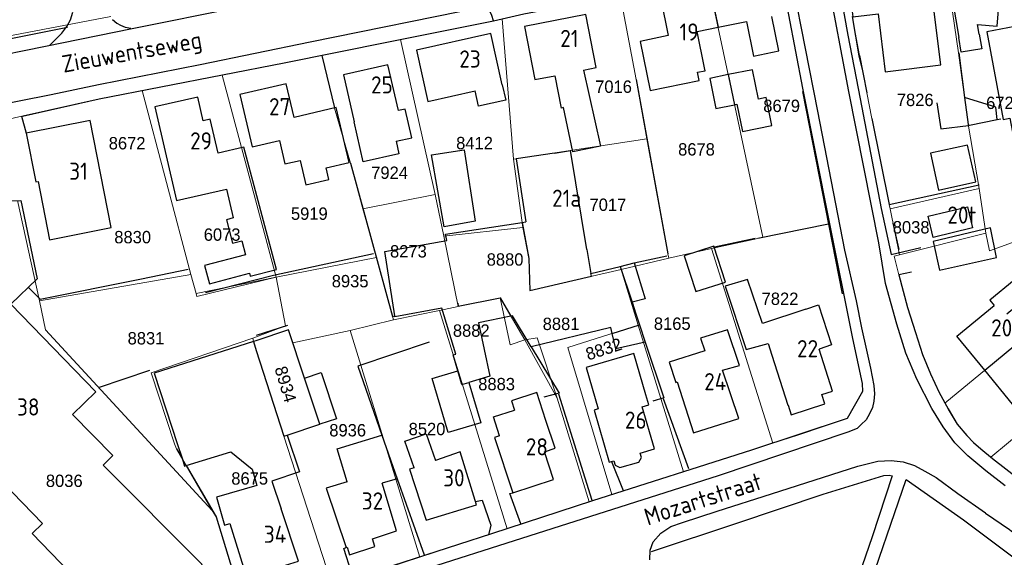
# Model space of a CAD drawing. Header units: metres. Extents: x 233874 to 239264, y 443832 to 448222.
# Tile 50 of 198: x 235297 to 235441, y 445231 to 445309. Entities that reach past the tile are written whole.
import ezdxf
from ezdxf.enums import TextEntityAlignment as Align

# ---------------------------------------------------------------- set-up
doc = ezdxf.new("R2010")
doc.units = ezdxf.units.M
doc.header["$MEASUREMENT"] = 0
for name, color, linetype in [('BIJGEBOUW', 4, 'Continuous'), ('DAKRAND', 4, 'Continuous'), ('DAKRAND-BYG', 4, 'Continuous'), ('Goud-kadastrale grenzen', 13, 'Continuous'), ('HEG', 253, 'Continuous'), ('HEK', 253, 'Continuous'), ('HOOFDGEBOUW', 4, 'Continuous'), ('HUISNUMMER', 253, 'Continuous'), ('KANTVERH', 253, 'Continuous'), ('MUUR', 253, 'Continuous'), ('RASTER', 253, 'Continuous'), ('STRAATNAAM', 253, 'Continuous'), ('TUSSENMUUR', 253, 'Continuous')]:
    doc.layers.add(name, color=color, linetype=linetype)
doc.layers.add('G01 kadestrale perceelsgrens', color=73, linetype='Continuous', lineweight=0)
doc.layers.add('Z01 perceelnummer', color=73, linetype='Continuous', lineweight=13)
doc.styles.get("Standard").update_dxf_attribs({"font": 'iso.shx'})
doc.styles.add('Styledgn001', font='dgn001.shx')

# ---------------------------------------------------------------- blocks, each defined once
blk = doc.blocks.new('A$C1532452F')
at = {"layer": 'G01 kadestrale perceelsgrens'}
for p, q in [((235431.608, 445321.051), (235434.038, 445304.648)), ((235397.47, 445315.679), (235405.509, 445277.775)), ((235384.76, 445313.032), (235387.07, 445300.791)), ((235367.565, 445309.628), (235369.205, 445289.145)), ((235352.739, 445306.599), (235357.811, 445284)), ((235434.038, 445304.648), (235435.437, 445294.246)), ((235315.155, 445299.154), (235326.76, 445301.415)), ((235326.76, 445301.415), (235334.647, 445271.983)), ((235315.155, 445299.154), (235322.234, 445272.341)), ((235420.651, 445298.85), (235421.405, 445295.071)), ((235343.156, 445296.612), (235345.476, 445288.591)), ((235294.476, 445294.697), (235297.781, 445295.46)), ((235421.405, 445295.071), (235423.903, 445282.542)), ((235435.437, 445294.246), (235437.017, 445284.89)), ((235369.205, 445289.145), (235388.646, 445292.145)), ((235388.646, 445292.145), (235391.704, 445275.391)), ((235345.476, 445288.591), (235347.292, 445281.942)), ((235369.205, 445289.145), (235370.584, 445279.221)), ((235424.043, 445281.917), (235437.017, 445284.89)), ((235437.017, 445284.89), (235437.988, 445278.388)), ((235296.976, 445283.117), (235300.2, 445268.537)), ((235347.292, 445281.942), (235357.811, 445284)), ((235357.811, 445284), (235359.075, 445277.927)), ((235347.292, 445281.942), (235349.255, 445274.84)), ((235423.903, 445282.542), (235424.043, 445281.917)), ((235424.043, 445281.917), (235425.433, 445275.23)), ((235359.075, 445277.927), (235370.584, 445279.221)), ((235415.09, 445279.739), (235415.244, 445279.77)), ((235359.075, 445277.927), (235361.13, 445267.716)), ((235398.049, 445276.164), (235404.775, 445277.624)), ((235404.775, 445277.624), (235405.509, 445277.775)), ((235425.433, 445275.23), (235437.988, 445278.388)), ((235391.837, 445274.742), (235398.049, 445276.164)), ((235398.049, 445276.164), (235406.975, 445247.769)), ((235432.018, 445253.627), (235459.647, 445276.356)), ((235334.647, 445271.983), (235349.255, 445274.84)), ((235349.255, 445274.84), (235351.606, 445266.272)), ((235384.867, 445273.105), (235391.837, 445274.742)), ((235391.704, 445275.391), (235391.837, 445274.742)), ((235384.867, 445273.105), (235387.365, 445264.957)), ((235300.2, 445268.537), (235322.234, 445272.341)), ((235322.234, 445272.341), (235322.988, 445269.595)), ((235322.988, 445269.595), (235334.647, 445271.983)), ((235361.13, 445267.716), (235367.251, 445268.971)), ((235367.251, 445268.971), (235370.861, 445262.825)), ((235351.747, 445265.734), (235358.421, 445267.128)), ((235358.421, 445267.128), (235361.13, 445267.716)), ((235358.421, 445267.128), (235368.284, 445235.296)), ((235345.448, 445264.192), (235351.747, 445265.734)), ((235351.606, 445266.272), (235351.747, 445265.734)), ((235337.057, 445262.408), (235345.448, 445264.192)), ((235345.448, 445264.192), (235355.556, 445231.162)), ((235387.365, 445264.957), (235393.946, 445243.597)), ((235438.725, 445245.73), (235461.737, 445265.063)), ((235331.236, 445263.064), (235331.368, 445262.583)), ((235370.861, 445262.825), (235375.548, 445254.337)), ((235375.548, 445254.337), (235380.249, 445239.239)), ((235335.76, 445248.784), (235342.799, 445227.044)), ((235320.155, 445246.939), (235325.33, 445237.972)), ((235383.526, 445240.286), (235393.946, 445243.597)), ((235368.284, 445235.296), (235380.249, 445239.239))]:
    blk.add_line(p, q, dxfattribs=at)
at = {"layer": 'G01 kadestrale perceelsgrens', "flags": 128}
for points in [[(235251.213, 445314.399), (235269.441, 445309.821), (235278.124, 445307.765), (235286.669, 445306.869), (235290.251, 445306.743), (235294.002, 445306.809), (235310.592, 445309.951)], [(235408.246, 445315.587), (235411.295, 445299.527), (235415.153, 445280.229), (235415.244, 445279.77)], [(235418.529, 445309.965), (235419.614, 445304.262), (235419.515, 445304.213), (235420.076, 445301.851), (235420.651, 445298.85)], [(235352.739, 445306.599), (235366.282, 445309.333), (235367.565, 445309.628)], [(235341.314, 445304.29), (235351.02, 445306.252), (235352.739, 445306.599)], [(235326.76, 445301.415), (235335.813, 445303.178), (235341.314, 445304.29)], [(235341.314, 445304.29), (235341.315, 445304.278), (235343.148, 445296.645), (235343.156, 445296.612)], [(235387.07, 445300.791), (235387.067, 445300.79), (235388.646, 445292.145)], [(235297.781, 445295.46), (235308.89, 445297.934), (235315.155, 445299.154)], [(235370.584, 445279.221), (235371.431, 445274.682), (235371.61, 445270.028), (235384.867, 445273.105)], [(235405.509, 445277.775), (235415.085, 445279.732), (235415.09, 445279.739)], [(235406.975, 445247.769), (235410.78, 445249.016), (235417.78, 445251.374), (235420.054, 445255.326), (235419.988, 445256.483), (235418.571, 445263.054), (235415.244, 445279.77)], [(235437.988, 445278.388), (235438.508, 445275.825), (235448.553, 445279.428)], [(235425.319, 445272.3), (235424.662, 445275.036), (235425.433, 445275.23)], [(235322.988, 445269.595), (235323.107, 445269.162), (235334.647, 445271.983)], [(235331.236, 445263.064), (235335.99, 445264.863), (235334.647, 445271.983)], [(235432.018, 445253.627), (235431.2, 445255.153), (235429.923, 445257.902), (235428.749, 445260.698), (235427.737, 445263.892), (235426.587, 445267.542), (235425.319, 445272.3)], [(235300.2, 445268.537), (235301.058, 445264.303), (235325.33, 445237.972)], [(235367.251, 445268.971), (235368.701, 445262.109), (235370.861, 445262.825)], [(235331.368, 445262.583), (235336.435, 445264.273), (235337.057, 445262.408)], [(235387.365, 445264.957), (235377.131, 445261.731), (235383.526, 445240.286)], [(235331.236, 445263.064), (235316.446, 445258.033), (235319.82, 445247.703), (235320.155, 445246.939)], [(235370.861, 445262.825), (235372.676, 445263.141), (235375.548, 445254.337)], [(235331.368, 445262.583), (235331.725, 445261.274), (235335.76, 445248.784)], [(235335.76, 445248.784), (235341.017, 445250.537), (235337.057, 445262.408)], [(235432.018, 445253.627), (235432.486, 445252.755), (235433.828, 445250.556), (235435.237, 445248.908), (235436.211, 445247.875), (235437.289, 445246.94), (235438.725, 445245.73)], [(235393.946, 445243.597), (235403.884, 445246.756), (235406.975, 445247.769)], [(235438.725, 445245.73), (235438.956, 445245.535), (235443.278, 445242.195), (235447.618, 445239.178)], [(235380.249, 445239.239), (235380.717, 445239.393), (235383.526, 445240.286)], [(235325.33, 445237.972), (235325.895, 445237.028), (235330.191, 445223.001)], [(235355.556, 445231.162), (235366.011, 445234.547), (235368.284, 445235.296)], [(235342.799, 445227.044), (235346.795, 445228.326), (235355.556, 445231.162)]]:
    blk.add_lwpolyline(points, dxfattribs=at)
at = {"layer": 'G01 kadestrale perceelsgrens', "style": 'Styledgn001'}
for s, rotation, p in [('8832', 17.81497, (235382.354, 445261.496)), ('8934', 286.58502, (235336.022, 445256.367))]:
    blk.add_text(s, height=1.8, rotation=rotation, dxfattribs=at).set_placement(p, align=Align.MIDDLE_CENTER)
at = {"layer": 'Z01 perceelnummer', "linetype": 'Continuous', "lineweight": 13, "style": 'Styledgn001'}
for s, p in [('7016', (235383.776, 445299.726)), ('7826', (235427.709, 445297.801)), ('8679', (235408.256, 445296.932)), ('6723', (235440.711, 445297.372)), ('8672', (235312.941, 445291.489)), ('8412', (235363.537, 445291.511)), ('8678', (235395.858, 445290.592)), ('7924', (235351.165, 445287.185)), ('7017', (235382.955, 445282.519)), ('5919', (235339.477, 445281.223)), ('8038', (235427.119, 445279.239)), ('8830', (235313.751, 445277.803)), ('6073', (235326.778, 445278.171)), ('8273', (235353.906, 445275.734)), ('8880', (235367.983, 445274.545)), ('8935', (235345.419, 445271.388)), ('7822', (235408.02, 445268.821)), ('8881', (235376.138, 445265.165)), ('8165', (235392.327, 445265.193)), ('8882', (235363.057, 445264.185)), ('8831', (235315.69, 445263.062)), ('8883', (235366.75, 445256.391)), ('8936', (235345.061, 445249.663)), ('8520', (235356.613, 445249.84)), ('8036', (235303.789, 445242.294)), ('8675', (235330.789, 445242.639))]:
    blk.add_text(s, height=1.8, dxfattribs=at).set_placement(p, align=Align.MIDDLE_CENTER)

msp = doc.modelspace()

# ---------------------------------------------------------------- linework, layer by layer
at = {"layer": 'BIJGEBOUW'}
msp.add_lwpolyline([(235429.59, 445280.84), (235435.31, 445282.23), (235436.06, 445279.16), (235430.34, 445277.77), (235429.59, 445280.84)], dxfattribs=at)
at = {"layer": 'DAKRAND'}
for p, q in [((235375.17, 445290.06), (235377.51, 445290.42)), ((235370.45, 445279.93), (235371.01, 445280.02)), ((235379.88, 445275.98), (235380.45, 445272.51)), ((235380.45, 445272.51), (235384.72, 445273.54)), ((235384.72, 445273.54), (235386.78, 445274.04)), ((235387.56, 445265.02), (235388.39, 445262.51)), ((235366.29, 445251.6), (235369.36, 445252.61)), ((235367.19, 445248.87), (235366.29, 445251.6)), ((235350.05, 445248.94), (235352.28, 445242.6)), ((235320.28, 445247.59), (235320.94, 445245.58)), ((235352.28, 445242.6), (235350.07, 445241.94))]:
    msp.add_line(p, q, dxfattribs=at)
for points in [[(235436.8, 445308.78), (235439.66, 445308.55), (235439.89, 445311.49)], [(235437.04, 445307.37), (235437.39, 445305.26), (235434.41, 445304.76), (235434.05, 445306.87)], [(235379.42, 445302.15), (235381.86, 445291.05), (235377.87, 445290.22), (235376.48, 445296.68), (235376.14, 445296.57)], [(235367.58, 445299.99), (235368.07, 445297.76), (235364.11, 445296.88), (235363.62, 445299.11)], [(235352.1, 445291.77), (235352.51, 445289.96), (235347.33, 445288.78), (235346, 445294.58)], [(235327.41, 445284.81), (235328.39, 445280.6), (235327.4, 445280.34), (235328.3, 445276.92), (235329.64, 445277.27), (235330.18, 445275.23), (235324.22, 445273.65), (235324.92, 445271), (235330.75, 445272.54), (235330.87, 445272.09), (235334.68, 445273.1), (235329.96, 445290.92), (235326.2, 445290.05)], [(235359.49, 445277.3), (235359.33, 445278.22), (235370.45, 445279.93)], [(235351.91, 445266.31), (235350.45, 445275.72), (235359.49, 445277.3)], [(235386.78, 445274.04), (235388.37, 445268.81), (235386.51, 445268.32)], [(235358.75, 445267.45), (235351.93, 445266.18), (235351.91, 445266.31)], [(235361.12, 445258.32), (235360.43, 445260.65), (235360.79, 445260.76), (235358.75, 445267.45)], [(235386.51, 445268.32), (235387.02, 445266.64), (235387.56, 445265.02)], [(235368.82, 445266.3), (235364.13, 445265.3), (235365.78, 445257.54), (235362.71, 445256.64)], [(235371.76, 445261.84), (235369.04, 445266.35), (235368.82, 445266.3)], [(235383.57, 445263.76), (235383.36, 445264.65), (235371.76, 445261.84)], [(235388.39, 445262.51), (235384.12, 445261.51), (235383.57, 445263.76)], [(235338.77, 445257.26), (235341.18, 445258.06), (235343.42, 445251.34), (235341.02, 445250.54)], [(235362.71, 445256.64), (235364.45, 445250.76), (235359.69, 445249.35), (235357.36, 445257.21), (235361.12, 445258.32)], [(235336.27, 445248.96), (235338.06, 445243.59), (235334.02, 445242.25), (235335.36, 445238.2)], [(235344.99, 445242.16), (235343.53, 445246.95), (235350.05, 445248.94)], [(235354.72, 445244.2), (235353.39, 445248.08), (235356.51, 445249.15), (235357.84, 445245.27)], [(235320.94, 445245.58), (235321.32, 445244.44), (235321.56, 445244.52)], [(235321.56, 445244.52), (235328.03, 445246.54), (235331.16, 445243.99), (235331.84, 445241.63), (235325.94, 445239.93), (235327.11, 445235.83), (235327.89, 445236.05)]]:
    msp.add_lwpolyline(points, dxfattribs=at)
at = {"layer": 'DAKRAND-BYG'}
for p, q in [((235443.23, 445308.67), (235438.14, 445307.72)), ((235404, 445302.19), (235400.48, 445301.48)), ((235439.46, 445296.75), (235434.91, 445298.14)), ((235439.65, 445294.92), (235439.46, 445296.75))]:
    msp.add_line(p, q, dxfattribs=at)
for points in [[(235438.14, 445307.72), (235440.54, 445294.96), (235441.47, 445295.14), (235442, 445292.33), (235445.3, 445292.95), (235444.75, 445295.86), (235445.61, 445296.02), (235445.1, 445298.71)], [(235400.48, 445301.48), (235397.78, 445300.94), (235398.67, 445296.54), (235401.41, 445297.1)], [(235401.41, 445297.1), (235401.75, 445297.17), (235402.55, 445293.19), (235406.84, 445294.06), (235406.02, 445298.14), (235404.87, 445297.9), (235404, 445302.19)], [(235434.91, 445298.14), (235435.44, 445294.21), (235435.46, 445294.08)], [(235435.46, 445294.08), (235435.64, 445294.1), (235439.65, 445294.92)], [(235362.03, 445290.54), (235363.64, 445280.11), (235359.13, 445279.32), (235357.28, 445289.8), (235362.03, 445290.54)], [(235435.34, 445291.22), (235429.92, 445290.03), (235431.1, 445284.66), (235436.52, 445285.85), (235435.34, 445291.22)], [(235439.55, 445274.81), (235438.67, 445279.15), (235430.32, 445277.18), (235431.24, 445273), (235439.55, 445274.81)], [(235400.08, 445271.26), (235398.39, 445276.48), (235394.07, 445275.08), (235395.76, 445269.86), (235400.08, 445271.26)]]:
    msp.add_lwpolyline(points, dxfattribs=at)
at = {"layer": 'HEG'}
for p, q in [((235418.53, 445309.97), (235419.52, 445304.21)), ((235341.32, 445304.28), (235343.15, 445296.65)), ((235387.07, 445300.79), (235391.7, 445275.39)), ((235411.28, 445299.03), (235417.05, 445269.53)), ((235404.77, 445277.63), (235415.08, 445279.73)), ((235390.99, 445254.27), (235394.71, 445244.11)), ((235320.15, 445246.94), (235320.94, 445245.58)), ((235352.28, 445242.6), (235356.18, 445231.52))]:
    msp.add_line(p, q, dxfattribs=at)
for points in [[(235345.48, 445288.59), (235351.61, 445266.26), (235351.91, 445266.31)], [(235324.34, 445269.72), (235334.25, 445272.24), (235348.82, 445275.43)], [(235356.92, 445262.49), (235346.52, 445258.98), (235350.05, 445248.94)], [(235321.56, 445244.52), (235325.89, 445237.03), (235330.19, 445223)]]:
    msp.add_lwpolyline(points, dxfattribs=at)
at = {"layer": 'HEK'}
for p, q in [((235424.43, 445279.86), (235425.32, 445276.02)), ((235308.77, 445255.91), (235316.27, 445258.4))]:
    msp.add_line(p, q, dxfattribs=at)
at = {"layer": 'HOOFDGEBOUW'}
for p, q in [((235433.19, 445312.03), (235434.05, 445306.87)), ((235399.02, 445308.39), (235403.12, 445309.22)), ((235437.04, 445307.37), (235436.8, 445308.78)), ((235395.97, 445307.77), (235399.02, 445308.39)), ((235375.21, 445301.32), (235376.14, 445296.57)), ((235379.88, 445275.98), (235377.51, 445290.42)), ((235411.79, 445267.31), (235405.47, 445265.23)), ((235331.69, 445262.69), (235331.37, 445262.59)), ((235406.29, 445262.32), (235406.84, 445260.59)), ((235402.02, 445251.37), (235399.65, 445258.4)), ((235381.55, 445252.79), (235380.94, 445252.61)), ((235336.27, 445248.96), (235341.02, 445250.54)), ((235375.28, 445247.03), (235373.94, 445251.1)), ((235352.17, 445235.01), (235350.07, 445241.94)), ((235348.66, 445233.84), (235352.17, 445235.01))]:
    msp.add_line(p, q, dxfattribs=at)
for points in [[(235431.43, 445302.91), (235429.28, 445320.4), (235421.18, 445319.41), (235421.24, 445318.97), (235417.57, 445318.52), (235418.63, 445309.9), (235422.3, 445310.35), (235423.33, 445301.91), (235431.43, 445302.91)], [(235397.83, 445313.99), (235390.65, 445312.54), (235391.74, 445307.16)], [(235379.42, 445302.15), (235381.24, 445302.51), (235379.72, 445310.25), (235370.8, 445308.5), (235372.33, 445300.76), (235375.21, 445301.32)], [(235403.12, 445309.22), (235404.14, 445304.19), (235407.84, 445304.93), (235406.82, 445309.97)], [(235367.58, 445299.99), (235365.91, 445307.45), (235355.07, 445305.03), (235356.73, 445297.57), (235363.62, 445299.11)], [(235391.74, 445307.16), (235387.64, 445306.32), (235389.1, 445299.18), (235396.24, 445300.64), (235396, 445301.83), (235397.1, 445302.05), (235397.02, 445302.46), (235395.97, 445307.77)], [(235352.44, 445296.24), (235350.92, 445302.9), (235344.45, 445301.43), (235346, 445294.58)], [(235337.25, 445295.23), (235336.1, 445300.16), (235329.34, 445298.58), (235331.13, 445290.95), (235335.11, 445291.89)], [(235326.2, 445290.05), (235325.06, 445295), (235324.03, 445294.76), (235323.23, 445298.22), (235316.97, 445296.77), (235320.12, 445283.13), (235327.41, 445284.81)], [(235335.11, 445291.89), (235335.92, 445288.47), (235338.14, 445288.99), (235338.97, 445285.43), (235342.32, 445286.21), (235341.92, 445287.9), (235345.27, 445288.68), (235343.4, 445296.67), (235337.25, 445295.23)], [(235352.1, 445291.77), (235354.4, 445292.29), (235353.45, 445296.47), (235352.44, 445296.24)], [(235310.64, 445279.2), (235307.55, 445294.79), (235298.22, 445292.95), (235299.63, 445285.84), (235299.97, 445285.91), (235301.65, 445277.42), (235310.64, 445279.2)], [(235375.17, 445290.06), (235369.6, 445289.21), (235371.01, 445280.02)], [(235292.18, 445282.93), (235297.44, 445283.12), (235299.85, 445271.74), (235296.01, 445268.03), (235308.39, 445255.24), (235304.98, 445251.94)], [(235405.47, 445265.23), (235403.3, 445271.62), (235400.05, 445270.68), (235403.1, 445261.44), (235406.29, 445262.32)], [(235441.05, 445266.62), (235444.11, 445269.14), (235442.14, 445271.54), (235438.59, 445268.63), (235439.23, 445267.85)], [(235411.79, 445267.31), (235413.61, 445267.92), (235415.54, 445262.11), (235413.7, 445261.5)], [(235437.83, 445258.41), (235433.76, 445263.35), (235439.23, 445267.85)], [(235338.77, 445257.26), (235336.43, 445264.27), (235331.69, 445262.69)], [(235399.65, 445258.4), (235402.14, 445259.1), (235400.35, 445264.3), (235396.44, 445263.09), (235397.09, 445261.21)], [(235331.37, 445262.59), (235316.86, 445257.98), (235320.28, 445247.59)], [(235397.09, 445261.21), (235391.89, 445259.59), (235392.84, 445256.64), (235393.02, 445256.7), (235395.42, 445249.28), (235402.02, 445251.37)], [(235414.13, 445254.89), (235415.65, 445255.37), (235413.7, 445261.5)], [(235388.49, 445254.82), (235386.73, 445260.83), (235379.79, 445258.8), (235381.55, 445252.79)], [(235406.84, 445260.59), (235409.16, 445253.31), (235409.21, 445253.32)], [(235447.31, 445257.93), (235441.88, 445253.47), (235437.83, 445258.41)], [(235373.94, 445251.1), (235372.59, 445255.18), (235368.91, 445253.96), (235369.36, 445252.61)], [(235387.67, 445246.33), (235389.76, 445246.93), (235387.96, 445253.09), (235388.91, 445253.36), (235388.49, 445254.82)], [(235409.21, 445253.32), (235409.65, 445251.93), (235414.57, 445253.5), (235414.13, 445254.89)], [(235380.94, 445252.61), (235383.16, 445245.01), (235383.83, 445245.2)], [(235294.8, 445242.09), (235300.63, 445236.07), (235299.12, 445234.6), (235311.46, 445221.85), (235325.11, 445226.48), (235323.8, 445230.13), (235309.46, 445244.59), (235310.88, 445245.99), (235304.98, 445251.94)], [(235367.19, 445248.87), (235366.45, 445248.62), (235369.12, 445240.54), (235375.04, 445242.49), (235373.71, 445246.51), (235375.28, 445247.03)], [(235354.72, 445244.2), (235354.07, 445243.97), (235356.5, 445236.57), (235363.83, 445238.8), (235361.42, 445246.5), (235357.84, 445245.27)], [(235383.83, 445245.2), (235384.03, 445244.58), (235384.69, 445244.22), (235387.48, 445245.03), (235387.85, 445245.69), (235387.67, 445246.33)], [(235344.99, 445242.16), (235341.95, 445241.24), (235344.85, 445232.57), (235344.98, 445232.61)], [(235327.89, 445236.05), (235330.32, 445228.24), (235337.88, 445230.58), (235335.36, 445238.2)], [(235344.98, 445232.61), (235345.35, 445231.51), (235349.03, 445232.73), (235348.66, 445233.84)]]:
    msp.add_lwpolyline(points, dxfattribs=at)
at = {"layer": 'KANTVERH'}
for p, q in [((235297.58, 445295.42), (235298.22, 445292.95)), ((235375.74, 445254.96), (235380.62, 445239.45)), ((235383.49, 445245.1), (235385.18, 445240.87))]:
    msp.add_line(p, q, dxfattribs=at)
for points in [[(235355.72, 445317.67), (235355.1, 445317.08), (235354.54, 445316.65), (235353.98, 445316.46), (235347.61, 445315.14), (235329.17, 445311.26), (235313.66, 445308.15), (235301.05, 445305.6), (235282.83, 445301.91), (235267.93, 445298.9), (235259.804, 445297.321)], [(235366.28, 445309.33), (235370.71, 445310.35), (235384.87, 445313.05), (235405.38, 445317.33), (235405.7, 445316.01), (235406.1, 445316), (235407.3, 445316.02), (235408.25, 445315.59), (235411.3, 445299.53), (235415.15, 445280.23), (235418.57, 445263.05), (235419.99, 445256.48), (235420.05, 445255.33), (235417.78, 445251.37), (235410.78, 445249.02), (235403.88, 445246.76), (235380.72, 445239.39), (235366.01, 445234.55), (235346.8, 445228.33), (235330.19, 445223), (235330.76, 445221.23)], [(235409.87, 445314.48), (235413.46, 445296.15), (235417.39, 445275.9), (235419.13, 445268.51), (235419.87, 445264.57), (235420.63, 445261.34), (235421.21, 445258.71), (235421.69, 445256.18), (235421.8, 445254.97), (235421.67, 445253.92), (235421.49, 445252.97), (235421.07, 445252.03), (235420.59, 445251.19), (235419.86, 445250.51), (235419.24, 445249.92), (235417.92, 445249.36), (235399.01, 445243.03), (235372.64, 445234.6), (235353.48, 445228.48)], [(235440.8, 445241.56), (235438, 445243.76), (235435.35, 445245.94), (235433.5, 445247.85), (235431.76, 445250.16), (235430.13, 445252.82), (235427.94, 445257.1), (235426.34, 445260.87), (235425.01, 445265.13), (235423.38, 445271.05), (235422.39, 445276.95), (235418.06, 445299.03), (235414.97, 445315.29)], [(235416.39, 445315.65), (235417.9, 445307.22), (235419.69, 445297.93), (235422.74, 445281.97), (235424.2, 445275.29), (235428.55, 445276.27)], [(235279.91, 445294.02), (235290.89, 445296.35), (235292.74, 445296.78), (235301.88, 445298.57), (235308.75, 445300.05), (235323.6, 445302.98), (235339.62, 445306.28), (235364.98, 445311.42)], [(235297.72, 445295.45), (235308.89, 445297.93), (235335.81, 445303.18), (235351.02, 445306.25), (235366.28, 445309.33), (235366.05, 445310.08), (235365.81, 445310.64), (235365.38, 445311.5)], [(235301.67, 445305.76), (235303.42, 445307.52), (235304.15, 445308.47), (235304.68, 445309.48), (235305.02, 445310.6)], [(235310.81, 445309.53), (235311.42, 445308.98), (235311.99, 445308.68), (235312.67, 445308.38), (235313.47, 445308.26)], [(235259.405, 445299.383), (235263.46, 445300.12), (235277.18, 445302.82), (235284.75, 445304.52), (235304.24, 445308.41)], [(235427.19, 445272.7), (235425.32, 445272.3), (235426.59, 445267.54), (235427.74, 445263.89), (235428.75, 445260.7), (235429.92, 445257.9), (235431.2, 445255.15), (235432.49, 445252.76), (235433.83, 445250.56), (235435.24, 445248.91), (235436.21, 445247.88), (235437.29, 445246.94), (235438.96, 445245.53), (235443.28, 445242.2)], [(235389.05, 445230.76), (235389.1, 445232.17), (235389.53, 445233.41), (235390.68, 445234.68), (235392.11, 445235.65), (235393.83, 445236.2), (235398.85, 445237.86), (235406.76, 445240.39), (235419.34, 445244.45), (235422.27, 445245.17), (235424.23, 445245.26), (235425.98, 445245.06), (235427.63, 445244.51), (235429.11, 445243.71), (235430.74, 445242.76), (235433.94, 445240.46), (235437.97, 445237.63)], [(235389.29, 445232.01), (235401.72, 445236.12), (235414.3, 445240.33), (235423.16, 445243.08), (235423.92, 445243.11), (235424.37, 445243), (235421.45, 445234.14), (235411.85, 445206.24)], [(235393.09, 445224.42), (235399.45, 445216.75), (235422.58, 445190.21), (235430.55, 445180.99), (235430.36, 445181.45), (235429.65, 445184.73), (235429.43, 445185.54), (235429, 445186.26), (235428.51, 445186.88), (235413.26, 445204.65), (235415.93, 445211.95), (235420.21, 445224.53), (235426.41, 445242.48), (235434.73, 445236.62), (235445.98, 445228.15), (235456.32, 445220.82), (235466.56, 445213.9), (235471.88, 445210.02), (235475.02, 445207.45)], [(235370.27, 445236.03), (235368.69, 445240.45), (235369.12, 445240.54)], [(235363.67, 445239.3), (235364.65, 445239.46), (235365.9, 445235.81), (235365.56, 445234.4)], [(235437.97, 445237.58), (235441.42, 445235.22), (235441.91, 445234.8)], [(235346.67, 445228.28), (235345.61, 445228.91), (235344.5, 445232.41), (235344.85, 445232.57)]]:
    msp.add_lwpolyline(points, dxfattribs=at)
at = {"layer": 'MUUR'}
for p, q in [((235419.61, 445304.26), (235420.66, 445298.81)), ((235434.04, 445304.65), (235434.91, 445298.14)), ((235439.65, 445294.92), (235440.19, 445295.03))]:
    msp.add_line(p, q, dxfattribs=at)
for points in [[(235430.87, 445297.35), (235431.46, 445293.57), (235435.46, 445294.08)], [(235421.4, 445295.07), (235423.9, 445282.54), (235437, 445285.43)]]:
    msp.add_lwpolyline(points, dxfattribs=at)
at = {"layer": 'RASTER'}
for p, q in [((235398.46, 445276.4), (235404.42, 445277.63)), ((235386.78, 445274.04), (235391.54, 445275.1)), ((235331.79, 445263.53), (235336.36, 445264.99))]:
    msp.add_line(p, q, dxfattribs=at)
for points in [[(235298.59, 445270.47), (235300.3, 445268.76), (235315.05, 445271.74), (235321.83, 445273.15)], [(235371.76, 445261.84), (235375.84, 445255.06), (235373.61, 445254.47)], [(235388.39, 445262.51), (235391.09, 445254.37), (235389.52, 445253.91)]]:
    msp.add_lwpolyline(points, dxfattribs=at)
at = {"layer": 'TUSSENMUUR'}
for p, q in [((235397.83, 445313.99), (235399.02, 445308.39)), ((235400.48, 445301.48), (235401.41, 445297.1)), ((235370.45, 445279.93), (235371.43, 445274.68)), ((235371.43, 445274.68), (235371.61, 445270.03)), ((235384.72, 445273.54), (235386.51, 445268.32)), ((235371.61, 445270.03), (235380.55, 445272.1)), ((235380.55, 445272.1), (235380.45, 445272.51)), ((235361.13, 445267.72), (235367.25, 445268.97)), ((235367.25, 445268.97), (235368.82, 445266.3)), ((235361.1, 445268.18), (235361.13, 445267.72)), ((235383.57, 445263.76), (235387.56, 445265.02)), ((235437.83, 445258.41), (235443.78, 445263.3)), ((235341.02, 445250.54), (235338.77, 445257.26)), ((235361.7, 445256.34), (235361.12, 445258.32)), ((235361.7, 445256.34), (235362.71, 445256.64)), ((235335.76, 445248.78), (235336.27, 445248.96))]:
    msp.add_line(p, q, dxfattribs=at)
msp.add_lwpolyline([(235331.37, 445262.59), (235331.73, 445261.27), (235335.76, 445248.78)], dxfattribs=at)

# ---------------------------------------------------------------- block references
at = {"layer": 'Goud-kadastrale grenzen', "linetype": 'Continuous'}
msp.add_blockref('A$C1532452F', (0, 0), dxfattribs=at)

# ---------------------------------------------------------------- texts
at = {"layer": 'HUISNUMMER'}
for s, p in [('19', (235393.39, 445306.44)), ('21', (235376.02, 445305.5)), ('23', (235361.32, 445302.51)), ('25', (235348.46, 445298.74)), ('27', (235333.61, 445295.56)), ('29', (235322.12, 445290.58)), ('31', (235304.51, 445286.16)), ('21a', (235374.83, 445282.22)), ('20t', (235432.4, 445279.77)), ('20', (235438.77, 445263.33)), ('22', (235410.5, 445260.3)), ('24', (235396.98, 445255.49)), ('38', (235296.91, 445251.8)), ('26', (235385.43, 445249.89)), ('28', (235371, 445246)), ('30', (235358.97, 445241.48)), ('32', (235347.12, 445238.11)), ('34', (235332.85, 445233.25))]:
    msp.add_text(s, height=2.5, dxfattribs=at).set_placement(p)
at = {"layer": 'STRAATNAAM'}
for s, rotation, p in [('Zieuwentseweg', 10.1972, (235303.7, 445301.75)), ('Mozartstraat', 17.8189, (235388.75, 445235.75))]:
    msp.add_text(s, height=2.5, rotation=rotation, dxfattribs=at).set_placement(p)

doc.saveas('drawing.dxf')
